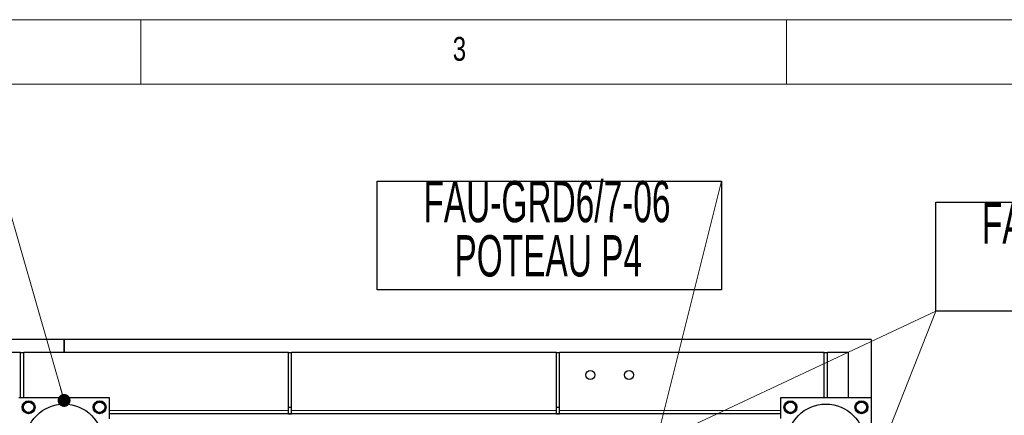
# Model space of a CAD drawing. Header units: millimetres. Extents: x 5 to 415, y 5 to 292.
# Tile 11 of 40: x 101 to 177, y 261 to 292. Entities that reach past the tile are written whole.
import ezdxf

# ---------------------------------------------------------------- set-up
doc = ezdxf.new("R2010")
doc.units = ezdxf.units.MM
doc.layers.add('NOTES', color=6, linetype='Continuous')
doc.layers.add('TRAIT-FORT', color=4, linetype='Continuous', lineweight=25)
doc.styles.add('SLDTEXTSTYLE0', font='TXT', dxfattribs={"width": 0.75})
doc.styles.add('SLDTEXTSTYLE1', font='TXT', dxfattribs={"width": 0.605})

# ---------------------------------------------------------------- blocks, each defined once
blk = doc.blocks.new('SW_NOTE_1')
at = {"layer": 'NOTES', "color": 0}
for p, q in [((-0.037, -4.285), (-0.037, 4.143)), ((-0.037, 4.143), (26.629, 4.143)), ((26.629, 4.143), (26.629, -4.285)), ((26.629, -4.285), (-0.037, -4.285))]:
    blk.add_line(p, q, dxfattribs=at)
at = {"layer": 'NOTES', "color": 0, "char_height": 3.2, "attachment_point": 2, "style": 'SLDTEXTSTYLE1'}
for s, insert in [('FAU-GRD6/7-04', (13.1, 4.125)), ('BRACON 1', (13.104, -0.075))]:
    blk.add_mtext(s, dxfattribs=dict(at, insert=insert))
blk = doc.blocks.new('SW_NOTE_8')
at = {"layer": 'NOTES', "color": 0}
for p, q in [((-0.014, -4.229), (-0.014, 4.199)), ((-0.014, 4.199), (26.526, 4.199)), ((26.526, 4.199), (26.526, -4.229)), ((26.526, -4.229), (-0.014, -4.229))]:
    blk.add_line(p, q, dxfattribs=at)
at = {"layer": 'NOTES', "color": 0, "char_height": 3.2, "attachment_point": 2, "style": 'SLDTEXTSTYLE1'}
for s, insert in [('FAU-GRD6/7-06', (13.1, 4.125)), ('POTEAU P3', (13.2, -0.075))]:
    blk.add_mtext(s, dxfattribs=dict(at, insert=insert))
blk = doc.blocks.new('SW_NOTE_13')
at = {"layer": 'NOTES', "color": 0}
for p, q in [((-0.06, -4.32), (-0.06, 4.108)), ((-0.06, 4.108), (26.606, 4.108)), ((26.606, 4.108), (26.606, -4.32)), ((26.606, -4.32), (-0.06, -4.32))]:
    blk.add_line(p, q, dxfattribs=at)
at = {"layer": 'NOTES', "color": 0, "char_height": 3.2, "attachment_point": 2, "style": 'SLDTEXTSTYLE1'}
for s, insert in [('FAU-GRD6/7-06', (13.1, 4.125)), ('POTEAU P4', (13.2, -0.075))]:
    blk.add_mtext(s, dxfattribs=dict(at, insert=insert))
blk = doc.blocks.new('_Dot')
at = {"color": 0, "linetype": 'ByBlock', "lineweight": -2}
blk.add_line((-0.5, 0), (-1, 0), dxfattribs=at)
at = {"color": 0, "linetype": 'ByBlock', "const_width": 0.5}
blk.add_lwpolyline([(-0.25, 0, 1), (0.25, 0, 1)], format="xyb", close=True, dxfattribs=at)

msp = doc.modelspace()

# ---------------------------------------------------------------- linework, layer by layer
at = {"lineweight": 18}
for p, q in [((415, 292), (5, 292)), ((110, 292), (110, 287)), ((160, 287), (160, 292)), ((410, 287), (10, 287)), ((145.33945, 240.92869), (154.96855, 279.49686)), ((104.06818, 262.51212), (99.62264, 277.98742)), ((150.27788, 259.43386), (171.57233, 269.43396)), ((150.6165, 216.20334), (171.57233, 269.43396)), ((121.44071, 261.73433), (107.56571, 261.73433)), ((142.19071, 261.73433), (121.69071, 261.73433)), ((159.56571, 261.73433), (142.44071, 261.73433))]:
    msp.add_line(p, q, dxfattribs=at)
at = {"layer": 'TRAIT-FORT', "lineweight": 25}
for p, q in [((104.06571, 267.23433), (35.06571, 267.23433)), ((104.06576, 267.23433), (104.06571, 267.23433)), ((104.06571, 266.23433), (104.06571, 267.23433)), ((166.56571, 267.23433), (104.06576, 267.23433)), ((104.06576, 267.23433), (104.06576, 266.23433)), ((166.56571, 267.23433), (166.56571, 262.73433)), ((100.69071, 266.23433), (80.19071, 266.23433)), ((100.69071, 262.73433), (100.69071, 266.23433)), ((100.69071, 266.23433), (100.94071, 266.23433)), ((100.94071, 262.73433), (100.94071, 266.23433)), ((121.44071, 266.23433), (100.94071, 266.23433)), ((121.44071, 266.23433), (121.69071, 266.23433)), ((121.44071, 261.98433), (121.44071, 266.23433)), ((121.69071, 261.98433), (121.69071, 266.23433)), ((142.19071, 266.23433), (121.69071, 266.23433)), ((142.19071, 266.23433), (142.44071, 266.23433)), ((142.19071, 261.98433), (142.19071, 266.23433)), ((142.44071, 261.98433), (142.44071, 266.23433)), ((162.94071, 266.23433), (142.44071, 266.23433)), ((162.94071, 262.73433), (162.94071, 266.23433)), ((162.94071, 266.23433), (163.19071, 266.23433)), ((163.19071, 262.73433), (163.19071, 266.23433)), ((164.81571, 266.23433), (163.19071, 266.23433)), ((164.81571, 262.73433), (164.81571, 266.23433)), ((100.56571, 262.73433), (107.56571, 262.73433)), ((107.56571, 262.73433), (107.56571, 261.09139)), ((159.56571, 262.73433), (166.56571, 262.73433)), ((159.56571, 261.11893), (159.56571, 262.73433)), ((166.56571, 262.73433), (166.56571, 255.73433)), ((121.44071, 261.48433), (121.44071, 261.98433)), ((121.44071, 261.98433), (121.69071, 261.98433)), ((121.69071, 261.48433), (121.69071, 261.98433)), ((142.19071, 261.48433), (142.19071, 261.98433)), ((142.19071, 261.98433), (142.44071, 261.98433)), ((142.44071, 261.48433), (142.44071, 261.98433)), ((159.56571, 261.48433), (107.56571, 261.48433)), ((121.44071, 261.48433), (121.69071, 261.48433)), ((142.19071, 261.48433), (142.44071, 261.48433))]:
    msp.add_line(p, q, dxfattribs=at)
for centre, radius in [((144.81571, 264.48433), 0.35), ((147.81571, 264.48433), 0.35), ((101.31571, 261.98433), 0.5), ((101.31571, 261.98433), 0.40375), ((106.81571, 261.98433), 0.5), ((106.81571, 261.98433), 0.40375), ((160.31571, 261.98433), 0.5), ((160.31571, 261.98433), 0.40375), ((165.81571, 261.98433), 0.5), ((165.81571, 261.98433), 0.40375), ((104.06571, 259.23433), 3), ((163.06571, 259.23433), 3)]:
    msp.add_circle(centre, radius, dxfattribs=at)
for points, knots in [([(101.08292, 262.41635), (101.06055, 262.38011), (101.01532, 262.30683), (100.94831, 262.19826), (100.88426, 262.09447), (100.84499, 262.03084), (100.82517, 261.99874)], [0, 0, 0, 0, 0.26460494, 0.53494775, 0.76534313, 1, 1, 1, 1]), ([(101.08292, 262.41635), (101.12549, 262.4151), (101.21157, 262.41257), (101.3391, 262.40883), (101.461, 262.40525), (101.53574, 262.40305), (101.57345, 262.40194)], [0, 0, 0, 0, 0.26460494, 0.53494775, 0.76534313, 1, 1, 1, 1]), ([(101.57345, 262.40194), (101.60307, 262.34698), (101.65206, 262.25607), (101.7231, 262.12422), (101.7709, 262.03551), (101.79839, 261.98449), (101.80624, 261.96992)], [0, 0, 0, 0, 0.385549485, 0.637641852, 0.896546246, 1, 1, 1, 1]), ([(106.58292, 262.41635), (106.56055, 262.38011), (106.51532, 262.30683), (106.44831, 262.19826), (106.38426, 262.09447), (106.34499, 262.03084), (106.32517, 261.99874)], [0, 0, 0, 0, 0.26460494, 0.53494775, 0.76534313, 1, 1, 1, 1]), ([(106.58292, 262.41635), (106.62549, 262.4151), (106.71157, 262.41257), (106.8391, 262.40883), (106.961, 262.40525), (107.03574, 262.40305), (107.07345, 262.40194)], [0, 0, 0, 0, 0.26460494, 0.53494775, 0.76534313, 1, 1, 1, 1]), ([(107.07345, 262.40194), (107.10307, 262.34698), (107.15206, 262.25607), (107.2231, 262.12422), (107.2709, 262.03551), (107.29839, 261.98449), (107.30624, 261.96992)], [0, 0, 0, 0, 0.385549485, 0.637641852, 0.896546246, 1, 1, 1, 1]), ([(160.08292, 262.41635), (160.06055, 262.38011), (160.01532, 262.30683), (159.94831, 262.19826), (159.88426, 262.09447), (159.84499, 262.03084), (159.82517, 261.99874)], [0, 0, 0, 0, 0.26460494, 0.53494775, 0.76534313, 1, 1, 1, 1]), ([(160.08292, 262.41635), (160.12549, 262.4151), (160.21157, 262.41257), (160.3391, 262.40883), (160.461, 262.40525), (160.53574, 262.40305), (160.57345, 262.40194)], [0, 0, 0, 0, 0.26460494, 0.53494775, 0.76534313, 1, 1, 1, 1]), ([(160.57345, 262.40194), (160.60307, 262.34698), (160.65206, 262.25607), (160.7231, 262.12422), (160.7709, 262.03551), (160.79839, 261.98449), (160.80624, 261.96992)], [0, 0, 0, 0, 0.385549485, 0.637641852, 0.896546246, 1, 1, 1, 1]), ([(165.58292, 262.41635), (165.56055, 262.38011), (165.51532, 262.30683), (165.44831, 262.19826), (165.38426, 262.09447), (165.34499, 262.03084), (165.32517, 261.99874)], [0, 0, 0, 0, 0.26460494, 0.53494775, 0.76534313, 1, 1, 1, 1]), ([(165.58292, 262.41635), (165.62549, 262.4151), (165.71157, 262.41257), (165.8391, 262.40883), (165.961, 262.40525), (166.03574, 262.40305), (166.07345, 262.40194)], [0, 0, 0, 0, 0.26460494, 0.53494775, 0.76534313, 1, 1, 1, 1]), ([(166.07345, 262.40194), (166.10307, 262.34698), (166.15206, 262.25607), (166.2231, 262.12422), (166.2709, 262.03551), (166.29839, 261.98449), (166.30624, 261.96992)], [0, 0, 0, 0, 0.385549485, 0.637641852, 0.896546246, 1, 1, 1, 1]), ([(100.82517, 261.99874), (100.85479, 261.94377), (100.90377, 261.85287), (100.97482, 261.72101), (101.02262, 261.63231), (101.05011, 261.58128), (101.05796, 261.56672)], [0, 0, 0, 0, 0.38554949, 0.63764185, 0.89654625, 1, 1, 1, 1]), ([(101.5485, 261.55231), (101.50592, 261.55356), (101.41985, 261.55609), (101.29232, 261.55983), (101.17041, 261.56342), (101.09567, 261.56561), (101.05796, 261.56672)], [0, 0, 0, 0, 0.264604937, 0.534947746, 0.765343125, 1, 1, 1, 1]), ([(101.5485, 261.55231), (101.57087, 261.58856), (101.61609, 261.66183), (101.6831, 261.7704), (101.74716, 261.87419), (101.78643, 261.93782), (101.80624, 261.96992)], [0, 0, 0, 0, 0.26460494, 0.53494775, 0.76534313, 1, 1, 1, 1]), ([(106.32517, 261.99874), (106.35479, 261.94377), (106.40377, 261.85287), (106.47482, 261.72101), (106.52262, 261.63231), (106.55011, 261.58128), (106.55796, 261.56672)], [0, 0, 0, 0, 0.38554949, 0.63764185, 0.89654625, 1, 1, 1, 1]), ([(107.0485, 261.55231), (107.00592, 261.55356), (106.91985, 261.55609), (106.79232, 261.55983), (106.67041, 261.56342), (106.59567, 261.56561), (106.55796, 261.56672)], [0, 0, 0, 0, 0.264604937, 0.534947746, 0.765343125, 1, 1, 1, 1]), ([(107.0485, 261.55231), (107.07087, 261.58856), (107.11609, 261.66183), (107.1831, 261.7704), (107.24716, 261.87419), (107.28643, 261.93782), (107.30624, 261.96992)], [0, 0, 0, 0, 0.26460494, 0.53494775, 0.76534313, 1, 1, 1, 1]), ([(159.82517, 261.99874), (159.85479, 261.94377), (159.90377, 261.85287), (159.97482, 261.72101), (160.02262, 261.63231), (160.05011, 261.58128), (160.05796, 261.56672)], [0, 0, 0, 0, 0.38554949, 0.63764185, 0.89654625, 1, 1, 1, 1]), ([(160.5485, 261.55231), (160.50592, 261.55356), (160.41985, 261.55609), (160.29232, 261.55983), (160.17041, 261.56342), (160.09567, 261.56561), (160.05796, 261.56672)], [0, 0, 0, 0, 0.264604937, 0.534947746, 0.765343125, 1, 1, 1, 1]), ([(160.5485, 261.55231), (160.57087, 261.58856), (160.61609, 261.66183), (160.6831, 261.7704), (160.74716, 261.87419), (160.78643, 261.93782), (160.80624, 261.96992)], [0, 0, 0, 0, 0.26460494, 0.53494775, 0.76534313, 1, 1, 1, 1]), ([(165.32517, 261.99874), (165.35479, 261.94377), (165.40377, 261.85287), (165.47482, 261.72101), (165.52262, 261.63231), (165.55011, 261.58128), (165.55796, 261.56672)], [0, 0, 0, 0, 0.38554949, 0.63764185, 0.89654625, 1, 1, 1, 1]), ([(166.0485, 261.55231), (166.00592, 261.55356), (165.91985, 261.55609), (165.79232, 261.55983), (165.67041, 261.56342), (165.59567, 261.56561), (165.55796, 261.56672)], [0, 0, 0, 0, 0.264604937, 0.534947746, 0.765343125, 1, 1, 1, 1]), ([(166.0485, 261.55231), (166.07087, 261.58856), (166.11609, 261.66183), (166.1831, 261.7704), (166.24716, 261.87419), (166.28643, 261.93782), (166.30624, 261.96992)], [0, 0, 0, 0, 0.26460494, 0.53494775, 0.76534313, 1, 1, 1, 1])]:
    msp.add_open_spline(points, degree=3, knots=knots, dxfattribs=at)

# ---------------------------------------------------------------- block references
at = {"lineweight": 18, "rotation": 286.0275903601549}
msp.add_blockref('_Dot', (104.06818, 262.51212, -15.58064), dxfattribs=at)
at = {"layer": 'NOTES'}
for name, p in [('SW_NOTE_13', (128.36235, 275.38896)), ('SW_NOTE_8', (73.09622, 273.78878)), ('SW_NOTE_1', (171.60965, 273.71868))]:
    msp.add_blockref(name, p, dxfattribs=at)

# ---------------------------------------------------------------- texts
at = {"layer": 'NOTES', "insert": (134.16667, 290.66802), "char_height": 1.85208, "attachment_point": 1, "style": 'SLDTEXTSTYLE0'}
msp.add_mtext('3', dxfattribs=at)

doc.saveas('drawing.dxf')
